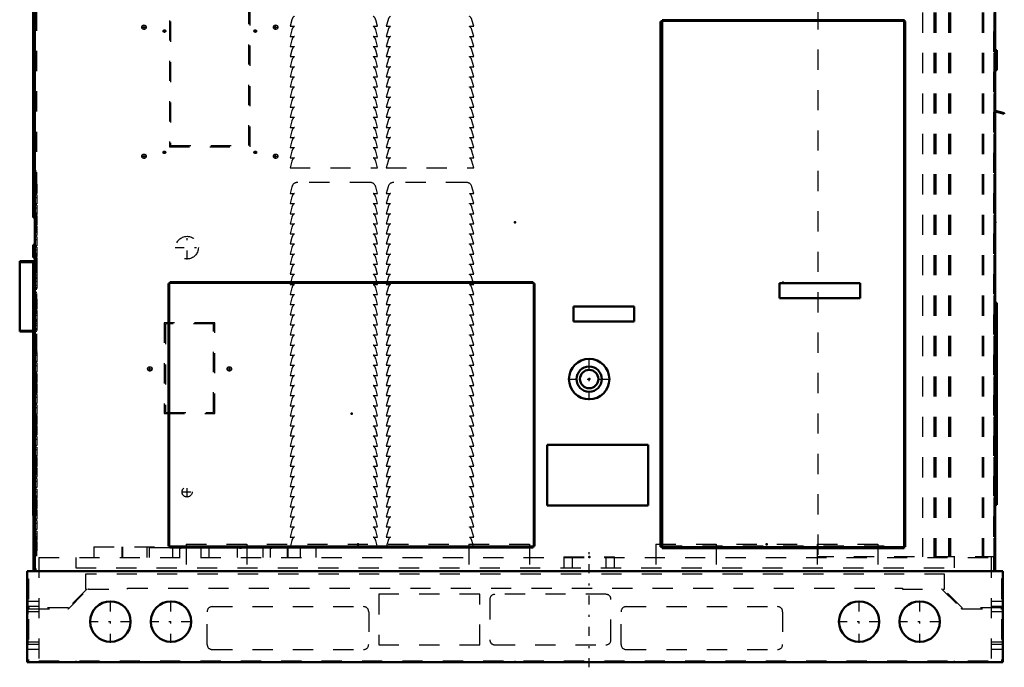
# Model space of a CAD drawing. Header units: inches. Extents: x -24.5 to 24.2, y -0.3 to 48.8.
# Tile 1 of 2: x -24.5 to 24.2, y -0.3 to 31.8. Entities that reach past the tile are written whole.
import ezdxf

# ---------------------------------------------------------------- set-up
doc = ezdxf.new("R2010")
doc.units = ezdxf.units.IN
doc.header["$MEASUREMENT"] = 0
doc.linetypes.add('Center', pattern=[1.5, 0.45, -0.5, 0.05, -0.5])
doc.linetypes.add('Dashed', pattern=[2, 1, -1])
for name, color, linetype, lineweight in [('2d ConnectionPoints', 7, 'Continuous', 50), ('AM_0', 7, 'Continuous', 50), ('AM_4', 3, 'Continuous', 25), ('AM_7', 7, 'Center', 25), ('AM_9', 6, 'Dashed', 25)]:
    doc.layers.add(name, color=color, linetype=linetype, lineweight=lineweight)

msp = doc.modelspace()

# ---------------------------------------------------------------- linework, layer by layer
at = {"layer": '2d ConnectionPoints'}
for p in [(-23.781, 21.75), (0, 21.75), (0, 21.75), (23.781, 21.75), (13.276, 18.764), (3.67, 14), (-8.1, 12.292), (-7.782, 5.829), (12.463, 5.829), (3.67, 5.2), (0, 0)]:
    msp.add_point(p, dxfattribs=at)
at = {"layer": 'AM_0'}
for p, q in [((-23.782, 42.126), (-23.782, 4.49)), ((23.782, 42.126), (23.782, 4.49)), ((-23.861, 36.592), (-23.861, 22)), ((7.281, 31.762), (7.281, 5.632)), ((19.271, 31.762), (7.281, 31.762)), ((19.271, 31.728), (7.281, 31.728)), ((19.271, 31.762), (19.271, 5.632)), ((19.281, 31.757), (19.271, 31.757)), ((19.281, 31.691), (19.281, 31.757)), ((7.197, 31.691), (7.281, 31.691)), ((7.197, 31.691), (7.197, 5.699)), ((7.231, 31.691), (7.231, 5.699)), ((19.322, 31.691), (19.271, 31.691)), ((19.288, 31.691), (19.288, 5.699)), ((19.322, 31.691), (19.322, 5.699)), ((23.861, 30.28), (23.782, 30.28)), ((23.861, 30.28), (23.861, 29.28)), ((23.861, 29.28), (23.782, 29.28)), ((-23.861, 29), (-23.782, 29)), ((-23.861, 28), (-23.782, 28)), ((23.789, 27.242), (24.22, 27.127)), ((24.229, 27.16), (23.798, 27.275)), ((24.22, 27.127), (24.229, 27.16)), ((-23.861, 25.156), (-23.782, 25.156)), ((-23.861, 23.156), (-23.782, 23.156)), ((-23.782, 22), (-23.861, 22)), ((-23.861, 20.65), (-23.782, 20.65)), ((-23.861, 20.65), (-23.861, 20.02)), ((-23.861, 20.02), (-23.782, 20.02)), ((-24.532, 19.84), (-24.532, 16.348)), ((-24.532, 19.84), (-23.782, 19.84)), ((-23.782, 19.81), (-23.861, 19.81)), ((-23.861, 19.81), (-23.861, 7.25)), ((-17.1, 18.73), (-17.16, 18.73)), ((-17.16, 18.73), (-17.16, 5.73)), ((-17.126, 18.73), (-17.126, 5.73)), ((-17.1, 18.73), (-17.1, 18.79)), ((0.9, 18.79), (-17.1, 18.79)), ((0.9, 18.756), (-17.1, 18.756)), ((-17.093, 18.723), (-17.1, 18.73)), ((0.9, 18.723), (0.9, 18.79)), ((0.9, 18.73), (0.97, 18.73)), ((0.936, 18.73), (0.936, 5.73)), ((0.97, 18.73), (0.97, 5.73)), ((13.098, 18.75), (13.098, 18)), ((17.098, 18.75), (13.098, 18.75)), ((17.098, 18), (17.098, 18.75)), ((5.902, 17.592), (2.902, 17.592)), ((2.902, 17.592), (2.902, 16.842)), ((5.902, 16.842), (5.902, 17.592)), ((13.098, 18), (17.098, 18)), ((23.861, 17.781), (23.782, 17.781)), ((23.861, 17.781), (23.861, 7.781)), ((-23.861, 17.25), (-23.782, 17.25)), ((2.902, 16.842), (5.902, 16.842)), ((-24.532, 16.348), (-23.861, 16.348)), ((1.594, 10.75), (1.594, 7.75)), ((6.594, 10.75), (1.594, 10.75)), ((6.594, 7.75), (6.594, 10.75)), ((1.594, 7.75), (6.594, 7.75)), ((23.861, 7.781), (23.782, 7.781)), ((-23.861, 7.25), (-23.782, 7.25)), ((-23.841, 7.25), (-23.841, 4.569)), ((-17.093, 5.73), (-17.16, 5.73)), ((-17.1, 5.73), (-17.1, 5.66)), ((0.9, 5.694), (-17.1, 5.694)), ((0.9, 5.66), (-17.1, 5.66)), ((0.9, 5.73), (0.97, 5.73)), ((0.9, 5.73), (0.9, 5.66)), ((7.197, 5.699), (7.281, 5.699)), ((19.271, 5.666), (7.281, 5.666)), ((19.271, 5.632), (7.281, 5.632)), ((19.322, 5.699), (19.271, 5.699)), ((-24.155, 4.49), (-24.155, 0)), ((-24.155, 4.49), (24.155, 4.49)), ((-23.841, 4.569), (-23.782, 4.569)), ((24.155, 4.49), (24.155, 0)), ((-24.155, 0), (24.155, 0))]:
    msp.add_line(p, q, dxfattribs=at)
for centre, radius in [((3.67, 14), 1), ((3.67, 14), 0.625), ((3.67, 14), 0.455), ((-20.04, 2), 1), ((-17.04, 2), 1), ((17.04, 2), 1), ((20.04, 2), 1)]:
    msp.add_circle(centre, radius, dxfattribs=at)
for radius, start in [(0.068, 247.9757), (0.034, 221.4096)]:
    msp.add_arc((23.807, 27.308), radius, start, 255, dxfattribs=at)
at = {"layer": 'AM_4'}
for p, q in [((7.264, 31.691), (7.264, 5.699)), ((19.271, 31.695), (7.281, 31.695)), ((-23.861, 25.096), (-23.782, 25.096)), ((-23.861, 23.216), (-23.782, 23.216)), ((-23.782, 22.06), (-23.861, 22.06)), ((-24.532, 19.774), (-23.861, 19.774)), ((0.9, 18.723), (-17.093, 18.723)), ((-17.093, 5.73), (-17.093, 18.723)), ((0.903, 18.73), (0.903, 5.73)), ((-24.532, 16.414), (-23.861, 16.414)), ((0.9, 5.727), (-17.1, 5.727)), ((19.271, 5.699), (7.281, 5.699))]:
    msp.add_line(p, q, dxfattribs=at)
at = {"layer": 'AM_7'}
for p, q in [((-18.489, 31.412), (-18.261, 31.412)), ((-18.375, 31.298), (-18.375, 31.526)), ((-17.433, 31.22), (-17.299, 31.22)), ((-17.366, 31.153), (-17.366, 31.287)), ((-12.933, 31.22), (-12.799, 31.22)), ((-12.866, 31.153), (-12.866, 31.287)), ((-11.971, 31.412), (-11.743, 31.412)), ((-11.857, 31.298), (-11.857, 31.526)), ((-18.489, 25.028), (-18.261, 25.028)), ((-18.375, 24.914), (-18.375, 25.142)), ((-17.433, 25.22), (-17.299, 25.22)), ((-17.366, 25.153), (-17.366, 25.287)), ((-12.933, 25.22), (-12.799, 25.22)), ((-12.866, 25.153), (-12.866, 25.287)), ((-11.971, 25.028), (-11.743, 25.028)), ((-11.857, 24.914), (-11.857, 25.142)), ((-16.244, 19.917), (-16.244, 21.093)), ((-16.832, 20.505), (-15.656, 20.505)), ((3.67, 12.95), (3.67, 15.05)), ((-18.201, 14.505), (-17.973, 14.505)), ((-18.087, 14.391), (-18.087, 14.619)), ((-14.264, 14.505), (-14.036, 14.505)), ((-14.15, 14.391), (-14.15, 14.619)), ((2.62, 14), (4.72, 14)), ((-16.506, 8.415), (-15.982, 8.415)), ((-16.244, 8.152), (-16.244, 8.677)), ((3.67, -0.26), (3.67, 5.46)), ((-20.04, 0.95), (-20.04, 3.05)), ((-17.04, 0.95), (-17.04, 3.05)), ((17.04, 0.95), (17.04, 3.05)), ((20.04, 0.95), (20.04, 3.05)), ((-21.09, 2), (-18.99, 2)), ((-18.09, 2), (-15.99, 2)), ((15.99, 2), (18.09, 2)), ((18.99, 2), (21.09, 2))]:
    msp.add_line(p, q, dxfattribs=at)
at = {"layer": 'AM_9'}
for p, q in [((23.701, 43.2), (23.701, 4.485)), ((-23.701, 42.24), (-23.701, 4.53)), ((14.992, 42.303), (14.992, 5.213)), ((20.186, 42.136), (20.186, 5.213)), ((20.742, 42.136), (20.742, 5.213)), ((20.776, 42.136), (20.776, 5.213)), ((20.81, 42.136), (20.81, 5.213)), ((20.845, 42.136), (20.845, 5.213)), ((21.462, 42.136), (21.462, 5.213)), ((21.497, 42.136), (21.497, 5.213)), ((21.53, 42.136), (21.53, 5.213)), ((21.564, 42.136), (21.564, 5.213)), ((23.128, 42.136), (23.128, 5.213)), ((23.163, 42.136), (23.163, 5.213)), ((23.197, 42.136), (23.197, 5.213)), ((23.713, 42.136), (23.713, 5.213)), ((23.747, 42.136), (23.747, 5.213)), ((-17.12, 35.75), (-17.12, 25.5)), ((-17.06, 35.69), (-17.06, 25.56)), ((-13.18, 25.56), (-13.18, 35.69)), ((-13.12, 25.5), (-13.12, 35.75)), ((-11.054, 31.783), (-11.142, 31.455)), ((-6.812, 31.455), (-6.9, 31.783)), ((-6.29, 31.783), (-6.378, 31.455)), ((-2.048, 31.455), (-2.136, 31.783)), ((19.271, 31.757), (7.281, 31.757)), ((7.281, 31.757), (7.281, 5.757)), ((7.281, 31.707), (19.271, 31.707)), ((-11.142, 31.455), (-10.93, 31.455)), ((-11.054, 31.283), (-11.142, 30.955)), ((-7.024, 31.455), (-6.812, 31.455)), ((-6.812, 30.955), (-6.9, 31.283)), ((-6.378, 31.455), (-6.166, 31.455)), ((-6.29, 31.283), (-6.378, 30.955)), ((-2.26, 31.455), (-2.048, 31.455)), ((-2.048, 30.955), (-2.136, 31.283)), ((19.281, 5.757), (19.281, 31.691)), ((-11.142, 30.955), (-10.93, 30.955)), ((-11.054, 30.783), (-11.142, 30.455)), ((-7.024, 30.955), (-6.812, 30.955)), ((-6.812, 30.455), (-6.9, 30.783)), ((-6.378, 30.955), (-6.166, 30.955)), ((-6.29, 30.783), (-6.378, 30.455)), ((-2.26, 30.955), (-2.048, 30.955)), ((-2.048, 30.455), (-2.136, 30.783)), ((-23.861, 30.592), (-23.782, 30.592)), ((-11.142, 30.455), (-10.93, 30.455)), ((-11.054, 30.283), (-11.142, 29.955)), ((-7.024, 30.455), (-6.812, 30.455)), ((-6.812, 29.955), (-6.9, 30.283)), ((-6.378, 30.455), (-6.166, 30.455)), ((-6.29, 30.283), (-6.378, 29.955)), ((-2.26, 30.455), (-2.048, 30.455)), ((-2.048, 29.955), (-2.136, 30.283)), ((-11.142, 29.955), (-10.93, 29.955)), ((-11.054, 29.783), (-11.142, 29.455)), ((-7.024, 29.955), (-6.812, 29.955)), ((-6.812, 29.455), (-6.9, 29.783)), ((-6.378, 29.955), (-6.166, 29.955)), ((-6.29, 29.783), (-6.378, 29.455)), ((-2.26, 29.955), (-2.048, 29.955)), ((-2.048, 29.455), (-2.136, 29.783)), ((-11.142, 29.455), (-10.93, 29.455)), ((-11.054, 29.283), (-11.142, 28.955)), ((-7.024, 29.455), (-6.812, 29.455)), ((-6.812, 28.955), (-6.9, 29.283)), ((-6.378, 29.455), (-6.166, 29.455)), ((-6.29, 29.283), (-6.378, 28.955)), ((-2.26, 29.455), (-2.048, 29.455)), ((-2.048, 28.955), (-2.136, 29.283)), ((-23.782, 28.91), (-23.861, 28.91)), ((-23.782, 28.85), (-23.861, 28.85)), ((-11.142, 28.955), (-10.93, 28.955)), ((-11.054, 28.783), (-11.142, 28.455)), ((-7.024, 28.955), (-6.812, 28.955)), ((-6.812, 28.455), (-6.9, 28.783)), ((-6.378, 28.955), (-6.166, 28.955)), ((-6.29, 28.783), (-6.378, 28.455)), ((-2.26, 28.955), (-2.048, 28.955)), ((-2.048, 28.455), (-2.136, 28.783)), ((-11.142, 28.455), (-10.93, 28.455)), ((-11.054, 28.283), (-11.142, 27.955)), ((-7.024, 28.455), (-6.812, 28.455)), ((-6.812, 27.955), (-6.9, 28.283)), ((-6.378, 28.455), (-6.166, 28.455)), ((-6.29, 28.283), (-6.378, 27.955)), ((-2.26, 28.455), (-2.048, 28.455)), ((-2.048, 27.955), (-2.136, 28.283)), ((-11.142, 27.955), (-10.93, 27.955)), ((-7.024, 27.955), (-6.812, 27.955)), ((-6.378, 27.955), (-6.166, 27.955)), ((-2.26, 27.955), (-2.048, 27.955)), ((-11.054, 27.783), (-11.142, 27.455)), ((-11.142, 27.455), (-10.93, 27.455)), ((-7.024, 27.455), (-6.812, 27.455)), ((-6.812, 27.455), (-6.9, 27.783)), ((-6.29, 27.783), (-6.378, 27.455)), ((-6.378, 27.455), (-6.166, 27.455)), ((-2.26, 27.455), (-2.048, 27.455)), ((-2.048, 27.455), (-2.136, 27.783)), ((-11.054, 27.283), (-11.142, 26.955)), ((-11.142, 26.955), (-10.93, 26.955)), ((-7.024, 26.955), (-6.812, 26.955)), ((-6.812, 26.955), (-6.9, 27.283)), ((-6.29, 27.283), (-6.378, 26.955)), ((-6.378, 26.955), (-6.166, 26.955)), ((-2.26, 26.955), (-2.048, 26.955)), ((-2.048, 26.955), (-2.136, 27.283)), ((-11.054, 26.783), (-11.142, 26.455)), ((-11.142, 26.455), (-10.93, 26.455)), ((-7.024, 26.455), (-6.812, 26.455)), ((-6.812, 26.455), (-6.9, 26.783)), ((-6.29, 26.783), (-6.378, 26.455)), ((-6.378, 26.455), (-6.166, 26.455)), ((-2.26, 26.455), (-2.048, 26.455)), ((-2.048, 26.455), (-2.136, 26.783)), ((-23.861, 26), (-23.782, 26)), ((-11.054, 26.283), (-11.142, 25.955)), ((-11.142, 25.955), (-10.93, 25.955)), ((-7.024, 25.955), (-6.812, 25.955)), ((-6.812, 25.955), (-6.9, 26.283)), ((-6.29, 26.283), (-6.378, 25.955)), ((-6.378, 25.955), (-6.166, 25.955)), ((-2.26, 25.955), (-2.048, 25.955)), ((-2.048, 25.955), (-2.136, 26.283)), ((-23.861, 25.78), (-23.782, 25.78)), ((-17.12, 25.5), (-13.12, 25.5)), ((-17.06, 25.56), (-13.18, 25.56)), ((-11.054, 25.783), (-11.142, 25.455)), ((-11.142, 25.455), (-10.93, 25.455)), ((-7.024, 25.455), (-6.812, 25.455)), ((-6.812, 25.455), (-6.9, 25.783)), ((-6.29, 25.783), (-6.378, 25.455)), ((-6.378, 25.455), (-6.166, 25.455)), ((-2.26, 25.455), (-2.048, 25.455)), ((-2.048, 25.455), (-2.136, 25.783)), ((-23.861, 25), (-23.782, 25)), ((-11.054, 25.283), (-11.142, 24.955)), ((-11.142, 24.955), (-10.93, 24.955)), ((-7.024, 24.955), (-6.812, 24.955)), ((-6.812, 24.955), (-6.9, 25.283)), ((-6.29, 25.283), (-6.378, 24.955)), ((-6.378, 24.955), (-6.166, 24.955)), ((-2.26, 24.955), (-2.048, 24.955)), ((-2.048, 24.955), (-2.136, 25.283)), ((-23.782, 24.5), (-23.861, 24.5)), ((-23.782, 24.44), (-23.861, 24.44)), ((-11.054, 24.783), (-11.142, 24.455)), ((-11.142, 24.455), (-6.812, 24.455)), ((-6.812, 24.455), (-6.9, 24.783)), ((-6.29, 24.783), (-6.378, 24.455)), ((-6.378, 24.455), (-2.048, 24.455)), ((-2.048, 24.455), (-2.136, 24.783)), ((-23.701, 24.29), (-23.782, 24.29)), ((-23.701, 24.09), (-23.782, 24.09)), ((-23.681, 23.64), (-23.782, 23.64)), ((-23.681, 23.492), (-23.782, 23.492)), ((-23.681, 23.64), (-23.681, 23.19)), ((-11.054, 23.513), (-11.142, 23.185)), ((-7.19, 23.735), (-10.764, 23.735)), ((-6.812, 23.185), (-6.9, 23.513)), ((-6.29, 23.513), (-6.378, 23.185)), ((-2.426, 23.735), (-6, 23.735)), ((-2.048, 23.185), (-2.136, 23.513)), ((-23.681, 23.19), (-23.782, 23.19)), ((-23.681, 23.12), (-23.782, 23.12)), ((-23.681, 22.972), (-23.782, 22.972)), ((-23.681, 23.12), (-23.681, 22.67)), ((-11.142, 23.185), (-10.93, 23.185)), ((-11.054, 23.013), (-11.142, 22.685)), ((-7.024, 23.185), (-6.812, 23.185)), ((-6.812, 22.685), (-6.9, 23.013)), ((-6.378, 23.185), (-6.166, 23.185)), ((-6.29, 23.013), (-6.378, 22.685)), ((-2.26, 23.185), (-2.048, 23.185)), ((-2.048, 22.685), (-2.136, 23.013)), ((-23.782, 22.66), (-23.861, 22.66)), ((-23.681, 22.6), (-23.861, 22.6)), ((-23.681, 22.67), (-23.782, 22.67)), ((-23.681, 22.452), (-23.782, 22.452)), ((-23.681, 22.6), (-23.681, 22.15)), ((-11.142, 22.685), (-10.93, 22.685)), ((-11.054, 22.513), (-11.142, 22.185)), ((-7.024, 22.685), (-6.812, 22.685)), ((-6.812, 22.185), (-6.9, 22.513)), ((-6.378, 22.685), (-6.166, 22.685)), ((-6.29, 22.513), (-6.378, 22.185)), ((-2.26, 22.685), (-2.048, 22.685)), ((-2.048, 22.185), (-2.136, 22.513)), ((-23.681, 22.15), (-23.782, 22.15)), ((-23.681, 22.08), (-23.782, 22.08)), ((-23.681, 22.08), (-23.681, 21.63)), ((-11.142, 22.185), (-10.93, 22.185)), ((-11.054, 22.013), (-11.142, 21.685)), ((-7.024, 22.185), (-6.812, 22.185)), ((-6.812, 21.685), (-6.9, 22.013)), ((-6.378, 22.185), (-6.166, 22.185)), ((-6.29, 22.013), (-6.378, 21.685)), ((-2.26, 22.185), (-2.048, 22.185)), ((-2.048, 21.685), (-2.136, 22.013)), ((-23.681, 21.932), (-23.782, 21.932)), ((-23.681, 21.63), (-23.782, 21.63)), ((-23.681, 21.56), (-23.782, 21.56)), ((-23.681, 21.56), (-23.681, 21.11)), ((-11.142, 21.685), (-10.93, 21.685)), ((-11.054, 21.513), (-11.142, 21.185)), ((-7.024, 21.685), (-6.812, 21.685)), ((-6.812, 21.185), (-6.9, 21.513)), ((-6.378, 21.685), (-6.166, 21.685)), ((-6.29, 21.513), (-6.378, 21.185)), ((-2.26, 21.685), (-2.048, 21.685)), ((-2.048, 21.185), (-2.136, 21.513)), ((-23.681, 21.412), (-23.782, 21.412)), ((-23.681, 21.11), (-23.782, 21.11)), ((-23.681, 21.04), (-23.782, 21.04)), ((-23.681, 21.04), (-23.681, 20.59)), ((-11.142, 21.185), (-10.93, 21.185)), ((-11.054, 21.013), (-11.142, 20.685)), ((-7.024, 21.185), (-6.812, 21.185)), ((-6.812, 20.685), (-6.9, 21.013)), ((-6.378, 21.185), (-6.166, 21.185)), ((-6.29, 21.013), (-6.378, 20.685)), ((-2.26, 21.185), (-2.048, 21.185)), ((-2.048, 20.685), (-2.136, 21.013)), ((-23.681, 20.892), (-23.782, 20.892)), ((-23.681, 20.59), (-23.782, 20.59)), ((-23.681, 20.52), (-23.782, 20.52)), ((-23.681, 20.52), (-23.681, 20.07)), ((-11.142, 20.685), (-10.93, 20.685)), ((-11.054, 20.513), (-11.142, 20.185)), ((-7.024, 20.685), (-6.812, 20.685)), ((-6.812, 20.185), (-6.9, 20.513)), ((-6.378, 20.685), (-6.166, 20.685)), ((-6.29, 20.513), (-6.378, 20.185)), ((-2.26, 20.685), (-2.048, 20.685)), ((-2.048, 20.185), (-2.136, 20.513)), ((-23.681, 20.372), (-23.782, 20.372)), ((-23.681, 20.07), (-23.782, 20.07)), ((-23.681, 20), (-23.782, 20)), ((-23.681, 20), (-23.681, 19.49)), ((-11.142, 20.185), (-10.93, 20.185)), ((-11.054, 20.013), (-11.142, 19.685)), ((-7.024, 20.185), (-6.812, 20.185)), ((-6.812, 19.685), (-6.9, 20.013)), ((-6.378, 20.185), (-6.166, 20.185)), ((-6.29, 20.013), (-6.378, 19.685)), ((-2.26, 20.185), (-2.048, 20.185)), ((-2.048, 19.685), (-2.136, 20.013)), ((-24.532, 19.807), (-23.782, 19.807)), ((-23.861, 19.774), (-23.782, 19.774)), ((-23.681, 19.949), (-23.782, 19.949)), ((-23.681, 19.852), (-23.782, 19.852)), ((-23.681, 19.801), (-23.782, 19.801)), ((-23.681, 19.55), (-23.782, 19.55)), ((-11.142, 19.685), (-10.93, 19.685)), ((-11.054, 19.513), (-11.142, 19.185)), ((-7.024, 19.685), (-6.812, 19.685)), ((-6.812, 19.185), (-6.9, 19.513)), ((-6.378, 19.685), (-6.166, 19.685)), ((-6.29, 19.513), (-6.378, 19.185)), ((-2.26, 19.685), (-2.048, 19.685)), ((-2.048, 19.185), (-2.136, 19.513)), ((-23.681, 19.49), (-23.782, 19.49)), ((-23.681, 19.48), (-23.782, 19.48)), ((-23.681, 19.332), (-23.782, 19.332)), ((-23.681, 19.286), (-23.782, 19.286)), ((-23.681, 19.138), (-23.782, 19.138)), ((-23.681, 19.03), (-23.782, 19.03)), ((-23.681, 19.48), (-23.681, 17.99)), ((-11.142, 19.185), (-10.93, 19.185)), ((-7.024, 19.185), (-6.812, 19.185)), ((-6.378, 19.185), (-6.166, 19.185)), ((-2.26, 19.185), (-2.048, 19.185)), ((-23.681, 18.96), (-23.782, 18.96)), ((-23.681, 18.827), (-23.782, 18.827)), ((-23.681, 18.812), (-23.782, 18.812)), ((-23.681, 18.623), (-23.782, 18.623)), ((-17.121, 18.73), (-17.121, 5.73)), ((0.9, 18.751), (-17.1, 18.751)), ((-11.054, 19.013), (-11.142, 18.685)), ((-11.142, 18.685), (-10.93, 18.685)), ((-7.024, 18.685), (-6.812, 18.685)), ((-6.812, 18.685), (-6.9, 19.013)), ((-6.29, 19.013), (-6.378, 18.685)), ((-6.378, 18.685), (-6.166, 18.685)), ((-2.26, 18.685), (-2.048, 18.685)), ((-2.048, 18.685), (-2.136, 19.013)), ((0.931, 5.73), (0.931, 18.73)), ((-23.681, 18.51), (-23.782, 18.51)), ((-23.681, 18.475), (-23.782, 18.475)), ((-23.681, 18.44), (-23.782, 18.44)), ((-23.681, 18.292), (-23.782, 18.292)), ((-23.681, 18.164), (-23.782, 18.164)), ((-11.054, 18.513), (-11.142, 18.185)), ((-11.142, 18.185), (-10.93, 18.185)), ((-7.024, 18.185), (-6.812, 18.185)), ((-6.812, 18.185), (-6.9, 18.513)), ((-6.29, 18.513), (-6.378, 18.185)), ((-6.378, 18.185), (-6.166, 18.185)), ((-2.26, 18.185), (-2.048, 18.185)), ((-2.048, 18.185), (-2.136, 18.513)), ((-23.681, 17.99), (-23.782, 17.99)), ((-23.681, 17.96), (-23.782, 17.96)), ((-23.681, 17.92), (-23.782, 17.92)), ((-23.681, 17.812), (-23.782, 17.812)), ((-23.681, 17.772), (-23.782, 17.772)), ((-23.681, 17.96), (-23.681, 17.47)), ((-11.054, 18.013), (-11.142, 17.685)), ((-11.142, 17.685), (-10.93, 17.685)), ((-7.024, 17.685), (-6.812, 17.685)), ((-6.812, 17.685), (-6.9, 18.013)), ((-6.29, 18.013), (-6.378, 17.685)), ((-6.378, 17.685), (-6.166, 17.685)), ((-2.26, 17.685), (-2.048, 17.685)), ((-2.048, 17.685), (-2.136, 18.013)), ((-23.681, 17.501), (-23.782, 17.501)), ((-23.681, 17.47), (-23.782, 17.47)), ((-23.681, 17.4), (-23.782, 17.4)), ((-23.681, 17.297), (-23.782, 17.297)), ((-23.681, 17.252), (-23.782, 17.252)), ((-23.681, 17.149), (-23.782, 17.149)), ((-23.681, 17.4), (-23.681, 15.39)), ((-11.054, 17.513), (-11.142, 17.185)), ((-11.142, 17.185), (-10.93, 17.185)), ((-7.024, 17.185), (-6.812, 17.185)), ((-6.812, 17.185), (-6.9, 17.513)), ((-6.29, 17.513), (-6.378, 17.185)), ((-6.378, 17.185), (-6.166, 17.185)), ((-2.26, 17.185), (-2.048, 17.185)), ((-2.048, 17.185), (-2.136, 17.513)), ((-23.681, 16.95), (-23.782, 16.95)), ((-23.681, 16.88), (-23.782, 16.88)), ((-23.681, 16.838), (-23.782, 16.838)), ((-23.681, 16.732), (-23.782, 16.732)), ((-23.681, 16.634), (-23.782, 16.634)), ((-14.87, 16.79), (-17.37, 16.79)), ((-17.37, 16.79), (-17.37, 12.29)), ((-14.93, 16.73), (-17.31, 16.73)), ((-17.31, 16.73), (-17.31, 12.35)), ((-14.93, 12.35), (-14.93, 16.73)), ((-14.87, 12.29), (-14.87, 16.79)), ((-11.054, 17.013), (-11.142, 16.685)), ((-11.142, 16.685), (-10.93, 16.685)), ((-7.024, 16.685), (-6.812, 16.685)), ((-6.812, 16.685), (-6.9, 17.013)), ((-6.29, 17.013), (-6.378, 16.685)), ((-6.378, 16.685), (-6.166, 16.685)), ((-2.26, 16.685), (-2.048, 16.685)), ((-2.048, 16.685), (-2.136, 17.013)), ((-24.532, 16.381), (-23.782, 16.381)), ((-23.861, 16.414), (-23.782, 16.414)), ((-23.861, 16.348), (-23.782, 16.348)), ((-23.681, 16.486), (-23.782, 16.486)), ((-23.681, 16.43), (-23.782, 16.43)), ((-23.681, 16.36), (-23.782, 16.36)), ((-23.681, 16.212), (-23.782, 16.212)), ((-23.681, 16.175), (-23.782, 16.175)), ((-11.054, 16.513), (-11.142, 16.185)), ((-11.142, 16.185), (-10.93, 16.185)), ((-7.024, 16.185), (-6.812, 16.185)), ((-6.812, 16.185), (-6.9, 16.513)), ((-6.29, 16.513), (-6.378, 16.185)), ((-6.378, 16.185), (-6.166, 16.185)), ((-2.26, 16.185), (-2.048, 16.185)), ((-2.048, 16.185), (-2.136, 16.513)), ((-23.681, 15.971), (-23.782, 15.971)), ((-23.681, 15.91), (-23.782, 15.91)), ((-23.681, 15.84), (-23.782, 15.84)), ((-23.681, 15.823), (-23.782, 15.823)), ((-23.681, 15.692), (-23.782, 15.692)), ((-11.054, 16.013), (-11.142, 15.685)), ((-11.142, 15.685), (-10.93, 15.685)), ((-7.024, 15.685), (-6.812, 15.685)), ((-6.812, 15.685), (-6.9, 16.013)), ((-6.29, 16.013), (-6.378, 15.685)), ((-6.378, 15.685), (-6.166, 15.685)), ((-2.26, 15.685), (-2.048, 15.685)), ((-2.048, 15.685), (-2.136, 16.013)), ((-23.681, 15.512), (-23.782, 15.512)), ((-23.681, 15.39), (-23.782, 15.39)), ((-23.681, 15.32), (-23.782, 15.32)), ((-23.681, 15.308), (-23.782, 15.308)), ((-23.681, 15.172), (-23.782, 15.172)), ((-23.681, 15.16), (-23.782, 15.16)), ((-23.681, 15.32), (-23.681, 14.849)), ((-11.054, 15.513), (-11.142, 15.185)), ((-11.142, 15.185), (-10.93, 15.185)), ((-7.024, 15.185), (-6.812, 15.185)), ((-6.812, 15.185), (-6.9, 15.513)), ((-6.29, 15.513), (-6.378, 15.185)), ((-6.378, 15.185), (-6.166, 15.185)), ((-2.26, 15.185), (-2.048, 15.185)), ((-2.048, 15.185), (-2.136, 15.513)), ((-23.782, 14.81), (-23.861, 14.81)), ((-23.797, 15), (-23.782, 15)), ((-23.797, 15), (-23.797, 12)), ((-23.797, 14.875), (-23.782, 14.875)), ((-23.681, 14.87), (-23.782, 14.87)), ((-23.681, 14.849), (-23.782, 14.849)), ((-23.681, 14.8), (-23.782, 14.8)), ((-23.681, 14.652), (-23.782, 14.652)), ((-23.681, 14.8), (-23.681, 14.35)), ((-11.054, 15.013), (-11.142, 14.685)), ((-11.142, 14.685), (-10.93, 14.685)), ((-7.024, 14.685), (-6.812, 14.685)), ((-6.812, 14.685), (-6.9, 15.013)), ((-6.29, 15.013), (-6.378, 14.685)), ((-6.378, 14.685), (-6.166, 14.685)), ((-2.26, 14.685), (-2.048, 14.685)), ((-2.048, 14.685), (-2.136, 15.013)), ((-23.681, 14.35), (-23.782, 14.35)), ((-23.681, 14.28), (-23.782, 14.28)), ((-23.681, 14.28), (-23.681, 13.83)), ((-11.054, 14.513), (-11.142, 14.185)), ((-11.142, 14.185), (-10.93, 14.185)), ((-7.024, 14.185), (-6.812, 14.185)), ((-6.812, 14.185), (-6.9, 14.513)), ((-6.29, 14.513), (-6.378, 14.185)), ((-6.378, 14.185), (-6.166, 14.185)), ((-2.26, 14.185), (-2.048, 14.185)), ((-2.048, 14.185), (-2.136, 14.513)), ((-23.681, 14.132), (-23.782, 14.132)), ((-23.681, 13.83), (-23.782, 13.83)), ((-23.681, 13.76), (-23.782, 13.76)), ((-23.681, 13.76), (-23.681, 13.31)), ((-11.054, 14.013), (-11.142, 13.685)), ((-11.142, 13.685), (-10.93, 13.685)), ((-7.024, 13.685), (-6.812, 13.685)), ((-6.812, 13.685), (-6.9, 14.013)), ((-6.29, 14.013), (-6.378, 13.685)), ((-6.378, 13.685), (-6.166, 13.685)), ((-2.26, 13.685), (-2.048, 13.685)), ((-2.048, 13.685), (-2.136, 14.013)), ((-23.841, 13.267), (-23.782, 13.267)), ((-23.841, 13.267), (-23.841, 7.25)), ((-23.681, 13.612), (-23.782, 13.612)), ((-23.681, 13.31), (-23.782, 13.31)), ((-23.681, 13.24), (-23.782, 13.24)), ((-23.681, 13.24), (-23.681, 12.79)), ((-11.054, 13.513), (-11.142, 13.185)), ((-11.142, 13.185), (-10.93, 13.185)), ((-7.024, 13.185), (-6.812, 13.185)), ((-6.812, 13.185), (-6.9, 13.513)), ((-6.29, 13.513), (-6.378, 13.185)), ((-6.378, 13.185), (-6.166, 13.185)), ((-2.26, 13.185), (-2.048, 13.185)), ((-2.048, 13.185), (-2.136, 13.513)), ((-23.846, 12.787), (-23.846, 10.737)), ((-23.841, 12.787), (-23.846, 12.787)), ((-23.681, 13.092), (-23.782, 13.092)), ((-23.681, 12.79), (-23.782, 12.79)), ((-23.681, 12.72), (-23.782, 12.72)), ((-23.681, 12.72), (-23.681, 12.27)), ((-11.054, 13.013), (-11.142, 12.685)), ((-11.142, 12.685), (-10.93, 12.685)), ((-7.024, 12.685), (-6.812, 12.685)), ((-6.812, 12.685), (-6.9, 13.013)), ((-6.29, 13.013), (-6.378, 12.685)), ((-6.378, 12.685), (-6.166, 12.685)), ((-2.26, 12.685), (-2.048, 12.685)), ((-2.048, 12.685), (-2.136, 13.013)), ((-23.681, 12.572), (-23.782, 12.572)), ((-23.681, 12.27), (-23.782, 12.27)), ((-23.681, 12.2), (-23.782, 12.2)), ((-23.681, 12.2), (-23.681, 11.75)), ((-17.37, 12.29), (-14.87, 12.29)), ((-17.31, 12.35), (-14.93, 12.35)), ((-11.054, 12.513), (-11.142, 12.185)), ((-6.812, 12.185), (-6.9, 12.513)), ((-6.29, 12.513), (-6.378, 12.185)), ((-2.048, 12.185), (-2.136, 12.513)), ((-23.797, 12.125), (-23.782, 12.125)), ((-23.797, 12), (-23.782, 12)), ((-23.681, 12.052), (-23.782, 12.052)), ((-23.681, 11.75), (-23.782, 11.75)), ((-11.142, 12.185), (-10.93, 12.185)), ((-11.054, 12.013), (-11.142, 11.685)), ((-7.024, 12.185), (-6.812, 12.185)), ((-6.812, 11.685), (-6.9, 12.013)), ((-6.378, 12.185), (-6.166, 12.185)), ((-6.29, 12.013), (-6.378, 11.685)), ((-2.26, 12.185), (-2.048, 12.185)), ((-2.048, 11.685), (-2.136, 12.013)), ((-23.681, 11.68), (-23.782, 11.68)), ((-23.681, 11.532), (-23.782, 11.532)), ((-23.681, 11.23), (-23.782, 11.23)), ((-23.681, 11.68), (-23.681, 11.23)), ((-11.142, 11.685), (-10.93, 11.685)), ((-11.054, 11.513), (-11.142, 11.185)), ((-7.024, 11.685), (-6.812, 11.685)), ((-6.812, 11.185), (-6.9, 11.513)), ((-6.378, 11.685), (-6.166, 11.685)), ((-6.29, 11.513), (-6.378, 11.185)), ((-2.26, 11.685), (-2.048, 11.685)), ((-2.048, 11.185), (-2.136, 11.513)), ((-23.846, 10.737), (-23.841, 10.737)), ((-23.681, 11.16), (-23.782, 11.16)), ((-23.681, 11.012), (-23.782, 11.012)), ((-23.681, 11.16), (-23.681, 10.71)), ((-11.142, 11.185), (-10.93, 11.185)), ((-11.054, 11.013), (-11.142, 10.685)), ((-7.024, 11.185), (-6.812, 11.185)), ((-6.812, 10.685), (-6.9, 11.013)), ((-6.378, 11.185), (-6.166, 11.185)), ((-6.29, 11.013), (-6.378, 10.685)), ((-2.26, 11.185), (-2.048, 11.185)), ((-2.048, 10.685), (-2.136, 11.013)), ((-23.681, 10.71), (-23.782, 10.71)), ((-23.681, 10.64), (-23.782, 10.64)), ((-23.681, 10.492), (-23.782, 10.492)), ((-23.681, 10.64), (-23.681, 10.19)), ((-11.142, 10.685), (-10.93, 10.685)), ((-11.054, 10.513), (-11.142, 10.185)), ((-7.024, 10.685), (-6.812, 10.685)), ((-6.812, 10.185), (-6.9, 10.513)), ((-6.378, 10.685), (-6.166, 10.685)), ((-6.29, 10.513), (-6.378, 10.185)), ((-2.26, 10.685), (-2.048, 10.685)), ((-2.048, 10.185), (-2.136, 10.513)), ((-23.681, 10.19), (-23.782, 10.19)), ((-23.681, 10.12), (-23.782, 10.12)), ((-23.681, 9.972), (-23.782, 9.972)), ((-23.681, 10.12), (-23.681, 9.67)), ((-11.142, 10.185), (-10.93, 10.185)), ((-11.054, 10.013), (-11.142, 9.685)), ((-7.024, 10.185), (-6.812, 10.185)), ((-6.812, 9.685), (-6.9, 10.013)), ((-6.378, 10.185), (-6.166, 10.185)), ((-6.29, 10.013), (-6.378, 9.685)), ((-2.26, 10.185), (-2.048, 10.185)), ((-2.048, 9.685), (-2.136, 10.013)), ((-23.681, 9.67), (-23.782, 9.67)), ((-23.681, 9.6), (-23.782, 9.6)), ((-23.681, 9.452), (-23.782, 9.452)), ((-23.681, 9.6), (-23.681, 9.15)), ((-11.142, 9.685), (-10.93, 9.685)), ((-11.054, 9.513), (-11.142, 9.185)), ((-7.024, 9.685), (-6.812, 9.685)), ((-6.812, 9.185), (-6.9, 9.513)), ((-6.378, 9.685), (-6.166, 9.685)), ((-6.29, 9.513), (-6.378, 9.185)), ((-2.26, 9.685), (-2.048, 9.685)), ((-2.048, 9.185), (-2.136, 9.513)), ((-23.861, 9), (-23.782, 9)), ((-23.681, 9.15), (-23.782, 9.15)), ((-23.681, 9.08), (-23.782, 9.08)), ((-23.681, 8.932), (-23.782, 8.932)), ((-23.681, 9.08), (-23.681, 8.63)), ((-11.142, 9.185), (-10.93, 9.185)), ((-11.054, 9.013), (-11.142, 8.685)), ((-7.024, 9.185), (-6.812, 9.185)), ((-6.812, 8.685), (-6.9, 9.013)), ((-6.378, 9.185), (-6.166, 9.185)), ((-6.29, 9.013), (-6.378, 8.685)), ((-2.26, 9.185), (-2.048, 9.185)), ((-2.048, 8.685), (-2.136, 9.013)), ((-23.681, 8.63), (-23.782, 8.63)), ((-23.681, 8.56), (-23.782, 8.56)), ((-23.681, 8.412), (-23.782, 8.412)), ((-23.681, 8.56), (-23.681, 8.11)), ((-11.142, 8.685), (-10.93, 8.685)), ((-11.054, 8.513), (-11.142, 8.185)), ((-7.024, 8.685), (-6.812, 8.685)), ((-6.812, 8.185), (-6.9, 8.513)), ((-6.378, 8.685), (-6.166, 8.685)), ((-6.29, 8.513), (-6.378, 8.185)), ((-2.26, 8.685), (-2.048, 8.685)), ((-2.048, 8.185), (-2.136, 8.513)), ((-23.861, 8), (-23.782, 8)), ((-23.681, 8.11), (-23.782, 8.11)), ((-23.681, 8.04), (-23.782, 8.04)), ((-23.681, 7.892), (-23.782, 7.892)), ((-23.681, 8.04), (-23.681, 7.59)), ((-11.142, 8.185), (-10.93, 8.185)), ((-11.054, 8.013), (-11.142, 7.685)), ((-7.024, 8.185), (-6.812, 8.185)), ((-6.812, 7.685), (-6.9, 8.013)), ((-6.378, 8.185), (-6.166, 8.185)), ((-6.29, 8.013), (-6.378, 7.685)), ((-2.26, 8.185), (-2.048, 8.185)), ((-2.048, 7.685), (-2.136, 8.013)), ((-23.681, 7.59), (-23.782, 7.59)), ((-23.681, 7.52), (-23.782, 7.52)), ((-23.681, 7.372), (-23.782, 7.372)), ((-23.681, 7.52), (-23.681, 7.07)), ((-11.142, 7.685), (-10.93, 7.685)), ((-11.054, 7.513), (-11.142, 7.185)), ((-7.024, 7.685), (-6.812, 7.685)), ((-6.812, 7.185), (-6.9, 7.513)), ((-6.378, 7.685), (-6.166, 7.685)), ((-6.29, 7.513), (-6.378, 7.185)), ((-2.26, 7.685), (-2.048, 7.685)), ((-2.048, 7.185), (-2.136, 7.513)), ((-23.681, 7.07), (-23.782, 7.07)), ((-23.681, 7), (-23.782, 7)), ((-23.681, 6.852), (-23.782, 6.852)), ((-23.681, 7), (-23.681, 6.55)), ((-11.142, 7.185), (-10.93, 7.185)), ((-11.054, 7.013), (-11.142, 6.685)), ((-7.024, 7.185), (-6.812, 7.185)), ((-6.812, 6.685), (-6.9, 7.013)), ((-6.378, 7.185), (-6.166, 7.185)), ((-6.29, 7.013), (-6.378, 6.685)), ((-2.26, 7.185), (-2.048, 7.185)), ((-2.048, 6.685), (-2.136, 7.013)), ((-23.681, 6.55), (-23.782, 6.55)), ((-23.681, 6.48), (-23.782, 6.48)), ((-23.681, 6.48), (-23.681, 6.03)), ((-11.142, 6.685), (-10.93, 6.685)), ((-11.054, 6.513), (-11.142, 6.185)), ((-7.024, 6.685), (-6.812, 6.685)), ((-6.812, 6.185), (-6.9, 6.513)), ((-6.378, 6.685), (-6.166, 6.685)), ((-6.29, 6.513), (-6.378, 6.185)), ((-2.26, 6.685), (-2.048, 6.685)), ((-2.048, 6.185), (-2.136, 6.513)), ((-23.681, 6.332), (-23.782, 6.332)), ((-23.681, 6.03), (-23.782, 6.03)), ((-23.681, 5.96), (-23.782, 5.96)), ((-23.681, 5.96), (-23.681, 5.51)), ((-11.142, 6.185), (-10.93, 6.185)), ((-11.054, 6.013), (-11.142, 5.685)), ((-7.024, 6.185), (-6.812, 6.185)), ((-6.812, 5.685), (-6.9, 6.013)), ((-6.378, 6.185), (-6.166, 6.185)), ((-6.29, 6.013), (-6.378, 5.685)), ((-2.26, 6.185), (-2.048, 6.185)), ((-2.048, 5.685), (-2.136, 6.013)), ((-23.681, 5.812), (-23.782, 5.812)), ((-23.681, 5.51), (-23.782, 5.51)), ((-20.853, 5.704), (-20.853, 5.167)), ((-20.853, 5.704), (-9.873, 5.704)), ((-19.475, 5.704), (-19.475, 5.167)), ((-19.446, 5.704), (-19.446, 5.167)), ((-18.241, 5.704), (-18.241, 5.167)), ((-18.12, 5.667), (-18.12, 5.167)), ((-18.12, 5.667), (-10.62, 5.667)), ((-17.1, 5.699), (0.9, 5.699)), ((-16.962, 5.704), (-16.962, 5.167)), ((-16.62, 5.667), (-16.62, 5.167)), ((-16.285, 5.829), (-16.285, 4.667)), ((-16.285, 5.829), (0.715, 5.829)), ((-15.555, 5.704), (-15.555, 5.167)), ((-15.171, 5.704), (-15.171, 5.167)), ((-13.764, 5.704), (-13.764, 5.167)), ((-13.288, 5.829), (-13.288, 4.667)), ((-12.485, 5.704), (-12.485, 5.167)), ((-12.12, 5.667), (-12.12, 5.167)), ((-11.28, 5.704), (-11.28, 5.167)), ((-11.251, 5.704), (-11.251, 5.167)), ((-11.142, 5.685), (-6.812, 5.685)), ((-10.62, 5.167), (-10.62, 5.667)), ((-9.873, 5.704), (-9.873, 5.167)), ((-6.378, 5.685), (-2.048, 5.685)), ((-2.282, 5.829), (-2.282, 4.667)), ((0.715, 5.829), (0.715, 4.667)), ((6.966, 5.829), (17.966, 5.829)), ((6.966, 5.829), (6.966, 4.667)), ((7.281, 5.757), (19.281, 5.757)), ((19.271, 5.699), (7.281, 5.699)), ((9.963, 5.829), (9.963, 4.667)), ((14.969, 5.829), (14.969, 4.667)), ((17.966, 5.829), (17.966, 4.667)), ((19.255, 5.757), (19.255, 5.699)), ((-23.578, 5.167), (-23.578, 0.058)), ((-23.578, 5.167), (23.578, 5.167)), ((-21.75, 5.167), (-21.75, 4.667)), ((2.42, 5.2), (4.92, 5.2)), ((2.42, 5.2), (2.42, 4.667)), ((2.83, 5.2), (2.83, 4.667)), ((4.51, 4.667), (4.51, 5.2)), ((4.92, 4.667), (4.92, 5.2)), ((23.782, 5.213), (14.992, 5.213)), ((21.75, 5.167), (21.75, 4.667)), ((23.578, 5.167), (23.578, 0.058)), ((-23.701, 4.6), (-23.782, 4.6)), ((-23.701, 4.53), (-23.782, 4.53)), ((-21.75, 4.667), (21.75, 4.667)), ((23.701, 4.57), (23.782, 4.57)), ((23.701, 4.485), (23.782, 4.485)), ((23.782, 4.49), (23.782, 4.485)), ((-24.155, 4.119), (-24.098, 4.119)), ((-24.098, 4.119), (-24.098, 0)), ((-21.273, 4.356), (-21.273, 3.61)), ((21.273, 4.356), (-21.273, 4.356)), ((21.273, 3.61), (21.273, 4.356)), ((24.098, 4.119), (24.098, 0)), ((24.155, 4.119), (24.098, 4.119)), ((-21.206, 3.61), (-22.123, 2.693)), ((-22.09, 2.661), (-21.154, 3.597)), ((-21.273, 3.61), (-21.206, 3.61)), ((-21.122, 3.61), (-19.186, 3.61)), ((-19.186, 3.656), (19.186, 3.656)), ((-19.186, 3.61), (-19.186, 3.656)), ((19.186, 3.656), (19.186, 3.61)), ((19.186, 3.61), (21.122, 3.61)), ((21.154, 3.597), (22.09, 2.661)), ((22.123, 2.693), (21.206, 3.61)), ((21.206, 3.61), (21.273, 3.61)), ((-24.098, 3.375), (-24.144, 3.375)), ((-24.144, 3.375), (-24.144, 2.726)), ((-24.128, 3.375), (-24.128, 0.875)), ((-23.578, 3), (-24.098, 3)), ((-1.75, 3.35), (-6.75, 3.35)), ((-6.75, 3.35), (-6.75, 0.85)), ((-1.75, 0.85), (-1.75, 3.35)), ((-1.25, 3.1), (-1.25, 1.1)), ((4.5, 3.35), (-1, 3.35)), ((4.75, 1.1), (4.75, 3.1)), ((24.098, 3), (23.578, 3)), ((24.144, 3.375), (24.098, 3.375)), ((24.128, 3.375), (24.128, 0.875)), ((24.144, 2.726), (24.144, 3.375)), ((-23.578, 2.74), (-24.098, 2.74)), ((-23.578, 2.49), (-24.098, 2.49)), ((-22.155, 2.68), (-24.052, 2.68)), ((-24.052, 2.634), (-22.155, 2.634)), ((-15.25, 0.87), (-15.25, 2.49)), ((-15, 2.74), (-7.5, 2.74)), ((-7.25, 2.49), (-7.25, 0.87)), ((5.25, 0.87), (5.25, 2.49)), ((5.5, 2.74), (13, 2.74)), ((13.25, 2.49), (13.25, 0.87)), ((24.052, 2.68), (22.155, 2.68)), ((22.155, 2.634), (24.052, 2.634)), ((24.098, 2.74), (23.578, 2.74)), ((24.098, 2.49), (23.578, 2.49)), ((-24.098, 1), (-23.578, 1)), ((23.578, 1), (24.098, 1)), ((-24.098, 0.875), (-24.128, 0.875)), ((-23.578, 0.87), (-24.098, 0.87)), ((-23.578, 0.62), (-24.098, 0.62)), ((-15, 0.62), (-7.5, 0.62)), ((-6.75, 0.85), (-1.75, 0.85)), ((-1, 0.85), (4.5, 0.85)), ((5.5, 0.62), (13, 0.62)), ((24.098, 0.87), (23.578, 0.87)), ((24.098, 0.62), (23.578, 0.62)), ((24.128, 0.875), (24.098, 0.875)), ((-23.578, 0.058), (23.578, 0.058)), ((-21.75, 0.058), (-21.75, 0)), ((21.75, 0.058), (21.75, 0))]:
    msp.add_line(p, q, dxfattribs=at)
for centre, radius in [((-18.375, 31.412), 0.109), ((-17.366, 31.22), 0.064), ((-12.866, 31.22), 0.064), ((-11.857, 31.412), 0.109), ((-18.375, 25.028), 0.109), ((-17.366, 25.22), 0.064), ((-12.866, 25.22), 0.064), ((-11.857, 25.028), 0.109), ((-16.244, 20.505), 0.56), ((-18.087, 14.505), 0.109), ((-14.15, 14.505), 0.109), ((-16.244, 8.415), 0.25)]:
    msp.add_circle(centre, radius, dxfattribs=at)
for centre, radius, start, end in [((-10.764, 31.705), 0.3, 123.5573, 165), ((-7.19, 31.705), 0.3, 15, 56.4427), ((-6, 31.705), 0.3, 123.5573, 165), ((-2.426, 31.705), 0.3, 15, 56.4427), ((-10.764, 31.205), 0.3, 123.5573, 165), ((-7.19, 31.205), 0.3, 15, 56.4427), ((-6, 31.205), 0.3, 123.5573, 165), ((-2.426, 31.205), 0.3, 15, 56.4427), ((-10.764, 30.705), 0.3, 123.5573, 165), ((-7.19, 30.705), 0.3, 15, 56.4427), ((-6, 30.705), 0.3, 123.5573, 165), ((-2.426, 30.705), 0.3, 15, 56.4427), ((-10.764, 30.205), 0.3, 123.5573, 165), ((-7.19, 30.205), 0.3, 15, 56.4427), ((-6, 30.205), 0.3, 123.5573, 165), ((-2.426, 30.205), 0.3, 15, 56.4427), ((-10.764, 29.705), 0.3, 123.5573, 165), ((-7.19, 29.705), 0.3, 15, 56.4427), ((-6, 29.705), 0.3, 123.5573, 165), ((-2.426, 29.705), 0.3, 15, 56.4427), ((-10.764, 29.205), 0.3, 123.5573, 165), ((-7.19, 29.205), 0.3, 15, 56.4427), ((-6, 29.205), 0.3, 123.5573, 165), ((-2.426, 29.205), 0.3, 15, 56.4427), ((-10.764, 28.705), 0.3, 123.5573, 165), ((-7.19, 28.705), 0.3, 15, 56.4427), ((-6, 28.705), 0.3, 123.5573, 165), ((-2.426, 28.705), 0.3, 15, 56.4427), ((-10.764, 28.205), 0.3, 123.5573, 165), ((-7.19, 28.205), 0.3, 15, 56.4427), ((-6, 28.205), 0.3, 123.5573, 165), ((-2.426, 28.205), 0.3, 15, 56.4427), ((-10.764, 27.705), 0.3, 123.5573, 165), ((-7.19, 27.705), 0.3, 15, 56.4427), ((-6, 27.705), 0.3, 123.5573, 165), ((-2.426, 27.705), 0.3, 15, 56.4427), ((-10.764, 27.205), 0.3, 123.5573, 165), ((-7.19, 27.205), 0.3, 15, 56.4427), ((-6, 27.205), 0.3, 123.5573, 165), ((-2.426, 27.205), 0.3, 15, 56.4427), ((-10.764, 26.705), 0.3, 123.5573, 165), ((-7.19, 26.705), 0.3, 15, 56.4427), ((-6, 26.705), 0.3, 123.5573, 165), ((-2.426, 26.705), 0.3, 15, 56.4427), ((-10.764, 26.205), 0.3, 123.5573, 165), ((-7.19, 26.205), 0.3, 15, 56.4427), ((-6, 26.205), 0.3, 123.5573, 165), ((-2.426, 26.205), 0.3, 15, 56.4427), ((-10.764, 25.705), 0.3, 123.5573, 165), ((-7.19, 25.705), 0.3, 15, 56.4427), ((-6, 25.705), 0.3, 123.5573, 165), ((-2.426, 25.705), 0.3, 15, 56.4427), ((-10.764, 25.205), 0.3, 123.5573, 165), ((-7.19, 25.205), 0.3, 15, 56.4427), ((-6, 25.205), 0.3, 123.5573, 165), ((-2.426, 25.205), 0.3, 15, 56.4427), ((-10.764, 24.705), 0.3, 123.5573, 165), ((-7.19, 24.705), 0.3, 15, 56.4427), ((-6, 24.705), 0.3, 123.5573, 165), ((-2.426, 24.705), 0.3, 15, 56.4427), ((-10.764, 23.435), 0.3, 90, 165), ((-7.19, 23.435), 0.3, 15, 90), ((-6, 23.435), 0.3, 90, 165), ((-2.426, 23.435), 0.3, 15, 90), ((-10.764, 22.935), 0.3, 123.5573, 165), ((-7.19, 22.935), 0.3, 15, 56.4427), ((-6, 22.935), 0.3, 123.5573, 165), ((-2.426, 22.935), 0.3, 15, 56.4427), ((-10.764, 22.435), 0.3, 123.5573, 165), ((-7.19, 22.435), 0.3, 15, 56.4427), ((-6, 22.435), 0.3, 123.5573, 165), ((-2.426, 22.435), 0.3, 15, 56.4427), ((-10.764, 21.935), 0.3, 123.5573, 165), ((-7.19, 21.935), 0.3, 15, 56.4427), ((-6, 21.935), 0.3, 123.5573, 165), ((-2.426, 21.935), 0.3, 15, 56.4427), ((-10.764, 21.435), 0.3, 123.5573, 165), ((-7.19, 21.435), 0.3, 15, 56.4427), ((-6, 21.435), 0.3, 123.5573, 165), ((-2.426, 21.435), 0.3, 15, 56.4427), ((-10.764, 20.935), 0.3, 123.5573, 165), ((-7.19, 20.935), 0.3, 15, 56.4427), ((-6, 20.935), 0.3, 123.5573, 165), ((-2.426, 20.935), 0.3, 15, 56.4427), ((-10.764, 20.435), 0.3, 123.5573, 165), ((-7.19, 20.435), 0.3, 15, 56.4427), ((-6, 20.435), 0.3, 123.5573, 165), ((-2.426, 20.435), 0.3, 15, 56.4427), ((-10.764, 19.935), 0.3, 123.5573, 165), ((-7.19, 19.935), 0.3, 15, 56.4427), ((-6, 19.935), 0.3, 123.5573, 165), ((-2.426, 19.935), 0.3, 15, 56.4427), ((-10.764, 19.435), 0.3, 123.5573, 165), ((-7.19, 19.435), 0.3, 15, 56.4427), ((-6, 19.435), 0.3, 123.5573, 165), ((-2.426, 19.435), 0.3, 15, 56.4427), ((-10.764, 18.935), 0.3, 123.5573, 165), ((-7.19, 18.935), 0.3, 15, 56.4427), ((-6, 18.935), 0.3, 123.5573, 165), ((-2.426, 18.935), 0.3, 15, 56.4427), ((-10.764, 18.435), 0.3, 123.5573, 165), ((-7.19, 18.435), 0.3, 15, 56.4427), ((-6, 18.435), 0.3, 123.5573, 165), ((-2.426, 18.435), 0.3, 15, 56.4427), ((-10.764, 17.935), 0.3, 123.5573, 165), ((-7.19, 17.935), 0.3, 15, 56.4427), ((-6, 17.935), 0.3, 123.5573, 165), ((-2.426, 17.935), 0.3, 15, 56.4427), ((-10.764, 17.435), 0.3, 123.5573, 165), ((-7.19, 17.435), 0.3, 15, 56.4427), ((-6, 17.435), 0.3, 123.5573, 165), ((-2.426, 17.435), 0.3, 15, 56.4427), ((-10.764, 16.935), 0.3, 123.5573, 165), ((-7.19, 16.935), 0.3, 15, 56.4427), ((-6, 16.935), 0.3, 123.5573, 165), ((-2.426, 16.935), 0.3, 15, 56.4427), ((-10.764, 16.435), 0.3, 123.5573, 165), ((-7.19, 16.435), 0.3, 15, 56.4427), ((-6, 16.435), 0.3, 123.5573, 165), ((-2.426, 16.435), 0.3, 15, 56.4427), ((-10.764, 15.935), 0.3, 123.5573, 165), ((-7.19, 15.935), 0.3, 15, 56.4427), ((-6, 15.935), 0.3, 123.5573, 165), ((-2.426, 15.935), 0.3, 15, 56.4427), ((-10.764, 15.435), 0.3, 123.5573, 165), ((-7.19, 15.435), 0.3, 15, 56.4427), ((-6, 15.435), 0.3, 123.5573, 165), ((-2.426, 15.435), 0.3, 15, 56.4427), ((-10.764, 14.935), 0.3, 123.5573, 165), ((-7.19, 14.935), 0.3, 15, 56.4427), ((-6, 14.935), 0.3, 123.5573, 165), ((-2.426, 14.935), 0.3, 15, 56.4427), ((-10.764, 14.435), 0.3, 123.5573, 165), ((-7.19, 14.435), 0.3, 15, 56.4427), ((-6, 14.435), 0.3, 123.5573, 165), ((-2.426, 14.435), 0.3, 15, 56.4427), ((-10.764, 13.935), 0.3, 123.5573, 165), ((-7.19, 13.935), 0.3, 15, 56.4427), ((-6, 13.935), 0.3, 123.5573, 165), ((-2.426, 13.935), 0.3, 15, 56.4427), ((-10.764, 13.435), 0.3, 123.5573, 165), ((-7.19, 13.435), 0.3, 15, 56.4427), ((-6, 13.435), 0.3, 123.5573, 165), ((-2.426, 13.435), 0.3, 15, 56.4427), ((-10.764, 12.935), 0.3, 123.5573, 165), ((-7.19, 12.935), 0.3, 15, 56.4427), ((-6, 12.935), 0.3, 123.5573, 165), ((-2.426, 12.935), 0.3, 15, 56.4427), ((-10.764, 12.435), 0.3, 123.5573, 165), ((-7.19, 12.435), 0.3, 15, 56.4427), ((-6, 12.435), 0.3, 123.5573, 165), ((-2.426, 12.435), 0.3, 15, 56.4427), ((-10.764, 11.935), 0.3, 123.5573, 165), ((-7.19, 11.935), 0.3, 15, 56.4427), ((-6, 11.935), 0.3, 123.5573, 165), ((-2.426, 11.935), 0.3, 15, 56.4427), ((-10.764, 11.435), 0.3, 123.5573, 165), ((-7.19, 11.435), 0.3, 15, 56.4427), ((-6, 11.435), 0.3, 123.5573, 165), ((-2.426, 11.435), 0.3, 15, 56.4427), ((-10.764, 10.935), 0.3, 123.5573, 165), ((-7.19, 10.935), 0.3, 15, 56.4427), ((-6, 10.935), 0.3, 123.5573, 165), ((-2.426, 10.935), 0.3, 15, 56.4427), ((-10.764, 10.435), 0.3, 123.5573, 165), ((-7.19, 10.435), 0.3, 15, 56.4427), ((-6, 10.435), 0.3, 123.5573, 165), ((-2.426, 10.435), 0.3, 15, 56.4427), ((-10.764, 9.935), 0.3, 123.5573, 165), ((-7.19, 9.935), 0.3, 15, 56.4427), ((-6, 9.935), 0.3, 123.5573, 165), ((-2.426, 9.935), 0.3, 15, 56.4427), ((-10.764, 9.435), 0.3, 123.5573, 165), ((-7.19, 9.435), 0.3, 15, 56.4427), ((-6, 9.435), 0.3, 123.5573, 165), ((-2.426, 9.435), 0.3, 15, 56.4427), ((-10.764, 8.935), 0.3, 123.5573, 165), ((-7.19, 8.935), 0.3, 15, 56.4427), ((-6, 8.935), 0.3, 123.5573, 165), ((-2.426, 8.935), 0.3, 15, 56.4427), ((-10.764, 8.435), 0.3, 123.5573, 165), ((-7.19, 8.435), 0.3, 15, 56.4427), ((-6, 8.435), 0.3, 123.5573, 165), ((-2.426, 8.435), 0.3, 15, 56.4427), ((-10.764, 7.935), 0.3, 123.5573, 165), ((-7.19, 7.935), 0.3, 15, 56.4427), ((-6, 7.935), 0.3, 123.5573, 165), ((-2.426, 7.935), 0.3, 15, 56.4427), ((-10.764, 7.435), 0.3, 123.5573, 165), ((-7.19, 7.435), 0.3, 15, 56.4427), ((-6, 7.435), 0.3, 123.5573, 165), ((-2.426, 7.435), 0.3, 15, 56.4427), ((-10.764, 6.935), 0.3, 123.5573, 165), ((-7.19, 6.935), 0.3, 15, 56.4427), ((-6, 6.935), 0.3, 123.5573, 165), ((-2.426, 6.935), 0.3, 15, 56.4427), ((-10.764, 6.435), 0.3, 123.5573, 165), ((-7.19, 6.435), 0.3, 15, 56.4427), ((-6, 6.435), 0.3, 123.5573, 165), ((-2.426, 6.435), 0.3, 15, 56.4427), ((-10.764, 5.935), 0.3, 123.5573, 165), ((-7.19, 5.935), 0.3, 15, 56.4427), ((-6, 5.935), 0.3, 123.5573, 165), ((-2.426, 5.935), 0.3, 15, 56.4427), ((-16.59, 5.74), 0.11, 221.5778, 318.4222), ((-13.59, 5.74), 0.11, 221.5778, 318.4222), ((-12.09, 5.74), 0.11, 221.5778, 318.4222), ((-21.122, 3.564), 0.046, 90, 135), ((21.122, 3.564), 0.046, 45, 90), ((-1, 3.1), 0.25, 90, 180), ((4.5, 3.1), 0.25, 0, 90), ((-24.052, 2.726), 0.092, 180, 270), ((-24.052, 2.726), 0.046, 180, 270), ((-22.155, 2.726), 0.046, 270, 315), ((-22.155, 2.726), 0.092, 270, 315), ((-15, 2.49), 0.25, 90, 180), ((-7.5, 2.49), 0.25, 0, 90), ((5.5, 2.49), 0.25, 90, 180), ((13, 2.49), 0.25, 360, 90), ((22.155, 2.726), 0.092, 225, 270), ((22.155, 2.726), 0.046, 225, 270), ((24.052, 2.726), 0.092, 270, 0), ((24.052, 2.726), 0.046, 270, 0), ((-1, 1.1), 0.25, 180, 270), ((4.5, 1.1), 0.25, 270, 360), ((-15, 0.87), 0.25, 180, 270), ((-7.5, 0.87), 0.25, 270, 0), ((5.5, 0.87), 0.25, 180, 270), ((13, 0.87), 0.25, 270, 0)]:
    msp.add_arc(centre, radius, start, end, dxfattribs=at)

doc.saveas('drawing.dxf')
